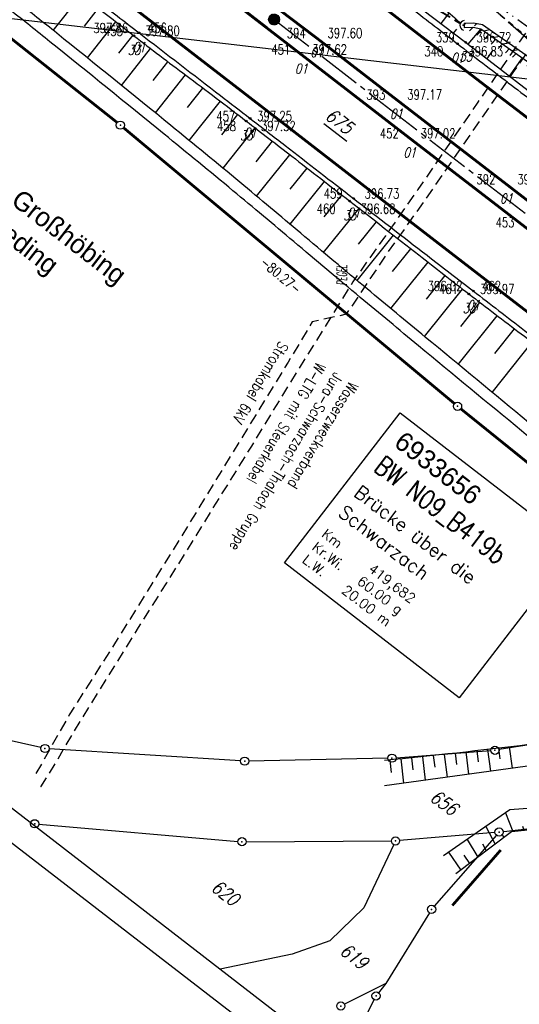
# Model space of a CAD drawing. Extents: x 449544 to 450624, y 436205 to 437134.
# Tile 50 of 114: x 449994 to 450085, y 436523 to 436703. Entities that reach past the tile are written whole.
import ezdxf
from ezdxf.enums import TextEntityAlignment as Align

# ---------------------------------------------------------------- set-up
doc = ezdxf.new("R2010")
doc.units = 0
doc.header["$LTSCALE"] = 2
doc.header["$MEASUREMENT"] = 0
for name, pattern in [('ACHSE', [5.5, 4, -0.5, 0.5, -0.5]), ('AUSGEZOGEN', [0]), ('BAB-FM2', [2.6, 1.5, -0.5, 0.1, -0.5]), ('GEMARKBAB', [3.7, 2, -0.5, 0.1, -0.5, 0.1, -0.5]), ('GESTRICH-X2', [1.5, 1, -0.5]), ('PHANTOMX2', [5, 2.5, -0.5, 0.5, -0.5, 0.5, -0.5])]:
    doc.linetypes.add(name, pattern=pattern)
doc.layers.get('0').update_dxf_attribs({"linetype": 'AUSGEZOGEN'})
for name, color, linetype in [('214-ABSTAND', 8, 'AUSGEZOGEN'), ('214-FLSTNR', 8, 'AUSGEZOGEN'), ('214-FLSTNR-BAB', 7, 'AUSGEZOGEN'), ('214-GEMARKGRZ', 7, 'GEMARKBAB'), ('214-GRENZL', 8, 'AUSGEZOGEN'), ('214-GRENZL-BAB', 7, 'AUSGEZOGEN'), ('214-GRENZP', 8, 'AUSGEZOGEN'), ('214-GRENZP-BAB', 7, 'AUSGEZOGEN'), ('ACHSETOP', 250, 'ACHSE'), ('ANMERKUNG', 7, 'CONTINUOUS'), ('BAB_FM', 5, 'BAB-FM2'), ('BOESCHG', 250, 'AUSGEZOGEN'), ('BW-SCHRIFT', 250, 'AUSGEZOGEN'), ('DURCHL', 200, 'GESTRICH-X2'), ('FBR_HOEHE', 4, 'AUSGEZOGEN'), ('FBR_PKT', 7, 'AUSGEZOGEN'), ('FBR_PKT-CODE', 30, 'AUSGEZOGEN'), ('FBR_PKT-NR', 7, 'AUSGEZOGEN'), ('FBRTOP', 250, 'AUSGEZOGEN'), ('GRABEN', 250, 'AUSGEZOGEN'), ('HEKT_B', 250, 'CONTINUOUS'), ('KANAL', 7, 'GESTRICH-X2'), ('Lichtwellenleiter COLT', 46, 'PHANTOMX2'), ('Lichtwellenleiter GLH', 46, 'PHANTOMX2'), ('MULDE', 250, 'AUSGEZOGEN'), ('Planeinteilung', 250, 'CONTINUOUS'), ('RAHMEN', 7, 'AUSGEZOGEN'), ('Rinne', 200, 'CONTINUOUS'), ('SCHLITZRINNE', 200, 'AUSGEZOGEN'), ('SCHRIFT', 7, 'AUSGEZOGEN'), ('SCHSYMBOL', 200, 'AUSGEZOGEN'), ('STROMLTG', 4, 'AUSGEZOGEN'), ('W-LTG', 4, 'GESTRICH-X2')]:
    doc.layers.add(name, color=color, linetype=linetype)
doc.styles.add('ROMANS', font='romans.shx', dxfattribs={"width": 0.8})
doc.styles.add('UNIR-H', font='unir_h.shx', dxfattribs={"width": 0.8})
doc.styles.add('UNIR-O', font='unir_o.shx', dxfattribs={"height": 2.5})

# ---------------------------------------------------------------- blocks, each defined once
blk = doc.blocks.new('*X15')
at = {"color": 0}
for p, q in [((212.23, 257.39), (213.24, 258.4)), ((212.24, 257.33), (213.31, 258.4)), ((212.24, 257.47), (213.17, 258.4)), ((212.24, 257.26), (213.37, 258.39)), ((212.24, 257.55), (213.09, 258.39)), ((212.25, 257.2), (213.43, 258.38)), ((212.26, 257.63), (213, 258.37)), ((212.27, 257.14), (213.49, 258.37)), ((212.28, 257.09), (213.55, 258.35)), ((212.29, 257.73), (212.9, 258.35)), ((212.3, 257.04), (213.6, 258.33)), ((212.32, 256.99), (213.65, 258.31)), ((212.34, 257.86), (212.78, 258.29)), ((212.35, 256.94), (213.69, 258.29)), ((212.37, 256.9), (213.74, 258.26)), ((212.4, 256.85), (213.78, 258.24)), ((212.43, 256.81), (213.83, 258.21)), ((212.46, 256.77), (213.86, 258.18)), ((212.49, 256.73), (213.9, 258.14)), ((212.53, 256.7), (213.94, 258.11)), ((212.56, 256.66), (213.97, 258.07)), ((212.6, 256.63), (214.01, 258.03)), ((212.64, 256.6), (214.04, 257.99)), ((212.68, 256.57), (214.07, 257.95)), ((212.73, 256.54), (214.09, 257.91)), ((212.77, 256.52), (214.12, 257.86)), ((212.82, 256.49), (214.14, 257.82)), ((212.87, 256.47), (214.16, 257.77)), ((212.92, 256.45), (214.18, 257.72)), ((212.97, 256.44), (214.2, 257.66)), ((213.03, 256.42), (214.21, 257.6)), ((213.09, 256.41), (214.22, 257.54)), ((213.16, 256.41), (214.23, 257.48)), ((213.22, 256.4), (214.23, 257.41)), ((213.3, 256.41), (214.23, 257.34)), ((213.38, 256.41), (214.22, 257.26)), ((213.46, 256.43), (214.2, 257.17)), ((213.56, 256.46), (214.18, 257.07)), ((213.69, 256.51), (214.12, 256.95))]:
    blk.add_line(p, q, dxfattribs=at)
blk = doc.blocks.new('SRMAST2')
at = {"color": 0}
blk.add_circle((0, 0), 0.999, dxfattribs=at)
blk.add_point((0, 0), dxfattribs=at)
blk.add_blockref('*X15', (-213.23, -257.4))
blk = doc.blocks.new('1135297')
blk.add_line((0, 0), (1135, 0))
at = {"layer": 'RAHMEN'}
blk.add_line((25, 5), (950, 5), dxfattribs=at)
blk = doc.blocks.new('GST')
at = {"color": 0}
blk.add_circle((0, 0), 0.75, dxfattribs=at)
blk.add_point((0, 0), dxfattribs=at)
blk = doc.blocks.new('PKT')
at = {"color": 0}
blk.add_circle((0, 0), 0.15, dxfattribs=at)
blk.add_point((0, 0), dxfattribs=at)
blk = doc.blocks.new('*U571', base_point=(450073.4, 436548.76))
at = {"layer": 'BOESCHG'}
for p, q in [((450153.66, 436570.49), (450154.25, 436568.72)), ((450155.85, 436570.24), (450156.13, 436569.39)), ((450157.47, 436571.69), (450158.02, 436570.06)), ((450149.84, 436569.29), (450150.47, 436567.39)), ((450152.05, 436568.97), (450152.36, 436568.05)), ((450142.2, 436566.9), (450142.93, 436564.72)), ((450146.02, 436568.1), (450146.7, 436566.05)), ((450148.26, 436567.71), (450148.59, 436566.72)), ((450138.39, 436565.7), (450139.16, 436563.38)), ((450140.67, 436565.18), (450141.05, 436564.05)), ((450144.46, 436566.44), (450144.82, 436565.38)), ((450130.8, 436563.33), (450131.56, 436560.69)), ((450134.58, 436564.51), (450135.38, 436562.04)), ((450136.87, 436563.91), (450137.27, 436562.71)), ((450127.02, 436562.14), (450127.72, 436559.33)), ((450129.23, 436561.56), (450129.66, 436560.02)), ((450133.07, 436562.69), (450133.48, 436561.37)), ((450103.38, 436559.65), (450103.69, 436556.18)), ((450107.37, 436559.95), (450107.67, 436556.59)), ((450111.36, 436560.26), (450111.65, 436557)), ((450115.32, 436560.56), (450115.65, 436557.41)), ((450119.25, 436560.85), (450119.7, 436557.82)), ((450121.43, 436559.8), (450121.73, 436558.03)), ((450123.19, 436561.15), (450123.79, 436558.24)), ((450125.35, 436560.58), (450125.8, 436558.65)), ((450082.7, 436557.6), (450084.02, 436554.18)), ((450087, 436558.41), (450088, 436554.58)), ((450091.24, 436558.73), (450091.88, 436554.98)), ((450095.32, 436559.04), (450095.8, 436555.38)), ((450099.39, 436559.35), (450099.71, 436555.78)), ((450101.54, 436557.74), (450101.7, 436555.98)), ((450105.52, 436558.1), (450105.68, 436556.39)), ((450109.51, 436558.45), (450109.66, 436556.79)), ((450113.49, 436558.81), (450113.65, 436557.2)), ((450117.47, 436559.23), (450117.67, 436557.61)), ((450089.65, 436556.17), (450089.96, 436554.78)), ((450093.59, 436556.87), (450093.84, 436555.18)), ((450097.56, 436557.37), (450097.74, 436555.58)), ((450079.06, 436555.09), (450080.78, 436551.88)), ((450085.78, 436555.17), (450086.03, 436554.38)), ((450075.65, 436552.74), (450077.63, 436549.51)), ((450082.04, 436553.76), (450082.36, 436553.07)), ((450072.27, 436550.41), (450074.5, 436547.15)), ((450078.47, 436551.97), (450079.16, 436550.67)), ((450075.05, 436549.89), (450076.1, 436548.36))]:
    blk.add_line(p, q, dxfattribs=at)
blk = doc.blocks.new('40')
at = {"color": 0}
blk.add_arc((0.02, 0.31), 0.91, 192.5363, 347.4637, dxfattribs=at)
blk.add_point((0, 0), dxfattribs=at)

msp = doc.modelspace()

# ---------------------------------------------------------------- hatches: boundary and pattern name
at = {"layer": 'SCHLITZRINNE'}
h = msp.add_hatch(dxfattribs=at)
h.set_pattern_fill('_USER', color=256, scale=1.5, angle=45, style=0, pattern_type=0)
h.set_pattern_definition([(46.502, (450075.4046, 436702.0289), (-1.0881, 1.03249), [])])
edge = h.paths.add_edge_path()
edge.add_line((450075.1, 436702.02), (450076.85, 436702.07))
edge.add_line((450076.85, 436702.07), (450078.51, 436701.78))
edge.add_line((450075.12, 436701.22), (450076.8, 436701.27))
edge.add_line((450076.8, 436701.27), (450078.2, 436701.02))
edge.add_line((450078.2, 436701.02), (450097.52, 436687.48))
edge.add_line((450075.1, 436702.02), (450075.12, 436701.22))

# ---------------------------------------------------------------- linework, layer by layer
at = {"layer": '214-FLSTNR-BAB'}
msp.add_line((450049.46, 436683.67), (450053.66, 436680.44), dxfattribs=at)
at = {"layer": '214-GEMARKGRZ', "const_width": 0.5, "flags": 128}
msp.add_lwpolyline([(450081.81, 436550.81), (450072.97, 436540.67)], dxfattribs=at)
at = {"layer": '214-GRENZL', "flags": 128}
for points in [[(449997.75, 436569.54), (449969.95, 436575.78)], [(450114.09, 436574.27), (450081.5, 436569.17)], [(450034.26, 436567.11), (449999.23, 436569.33)], [(450062.67, 436567.67), (450080.01, 436568.99)], [(450061.17, 436567.59), (450035.76, 436567.08)], [(450082.41, 436554.2), (450111.76, 436557.64)], [(449997.36, 436555.55), (450033.75, 436552.39)], [(450080.76, 436554.03), (450063.33, 436552.53)], [(450035.25, 436552.33), (450061.83, 436552.47)], [(450081.02, 436553.52), (450069.66, 436540.52)], [(450062.26, 436551.79), (450056.77, 436540.26), (450050.58, 436534.2), (450043.71, 436531.79), (450030.53, 436529.02)], [(450068.78, 436539.31), (450060.78, 436526.39), (450059.47, 436524.72)], [(450060.78, 436526.39), (450053.24, 436522.62)], [(450058.67, 436523.46), (450052.84, 436511.8)]]:
    msp.add_lwpolyline(points, dxfattribs=at)
at = {"layer": '214-GRENZL-BAB', "const_width": 0.5, "flags": 128}
for points in [[(449948.19, 436734.21), (450011.69, 436683.85)], [(450073.35, 436632.45), (450012.85, 436682.9)], [(450136.79, 436581.3), (450074.51, 436631.5)]]:
    msp.add_lwpolyline(points, dxfattribs=at)
at = {"layer": 'ACHSETOP'}
msp.add_lwpolyline([(450040.37, 436702.7), (450060.16, 436687.42), (450079.95, 436672.15), (450099.74, 436656.87), (450119.53, 436641.6), (450139.32, 436626.32), (450159.11, 436611.04), (450178.9, 436595.77), (450198.69, 436580.49), (450218.48, 436565.22)], dxfattribs=at)
at = {"layer": 'BAB_FM', "flags": 128}
msp.add_lwpolyline([(449867.1, 436886.07), (449868.78, 436885.37), (449871.61, 436884.56), (449881.88, 436874.6), (449893.93, 436863.02), (449905.05, 436850.42), (449911.85, 436844.29), (449914.99, 436841.79), (449923.24, 436835.45), (449924.69, 436833.96), (449928.72, 436828.45), (449933, 436822.87), (449938.91, 436817.32), (449948.21, 436810.14), (449956.71, 436802.57), (449960.09, 436798.88), (449962.72, 436797.34), (449965.09, 436795.58), (449967.64, 436793.34), (449971.8, 436789.7), (449983.8, 436780.45), (449984.58, 436779.82), (450000.83, 436766.97), (450023.16, 436749.49), (450044.07, 436733.15), (450062.61, 436718.77), (450086.94, 436701.21), (450105.2, 436692.43), (450144.66, 436662.35), (450181.2, 436636.07), (450209.18, 436616.75), (450221.41, 436606.27), (450234.02, 436587.04), (450235.56, 436584.87), (450244.37, 436583.32), (450262.33, 436568.86), (450308.02, 436529.96), (450339.66, 436504.64), (450344.4, 436500.79), (450348.41, 436497.61), (450352.33, 436494.5), (450354.37, 436492.88)], dxfattribs=at)
at = {"layer": 'BOESCHG'}
for p, q in [((450000.01, 436700.69), (450005.15, 436707.21)), ((450005.71, 436701.47), (450008.3, 436704.75)), ((450070.91, 436701.95), (450072.38, 436703.87)), ((450006.24, 436695.68), (450011.46, 436702.29)), ((450073.2, 436700.21), (450073.79, 436700.95)), ((450075.85, 436698.18), (450078.22, 436701)), ((450011.99, 436696.51), (450014.62, 436699.83)), ((450012.46, 436690.65), (450017.78, 436697.39)), ((450079.31, 436695.52), (450080.38, 436697.01)), ((450018.27, 436691.55), (450020.97, 436694.97)), ((450083.42, 436692.35), (450085.79, 436695.7)), ((450018.68, 436685.61), (450024.17, 436692.56)), ((450024.55, 436686.6), (450027.37, 436690.16)), ((450024.87, 436680.56), (450030.56, 436687.75)), ((450030.83, 436681.63), (450033.75, 436685.32)), ((450031.04, 436675.49), (450036.92, 436682.87)), ((450037.09, 436676.65), (450040.09, 436680.42)), ((450037.19, 436670.38), (450043.26, 436677.96)), ((450043.33, 436671.65), (450046.43, 436675.51)), ((450043.31, 436665.25), (450049.6, 436673.06)), ((450049.56, 436666.63), (450052.76, 436670.6)), ((450049.42, 436660.09), (450055.92, 436668.15)), ((450055.78, 436661.61), (450059.08, 436665.69)), ((450055.56, 436654.95), (450062.23, 436663.23)), ((450062.01, 436656.59), (450065.38, 436660.77)), ((450061.72, 436649.83), (450068.53, 436658.31)), ((450068.25, 436651.58), (450071.68, 436655.85)), ((450067.89, 436644.72), (450074.84, 436653.4)), ((450074.5, 436646.58), (450078, 436650.96)), ((450074.05, 436639.61), (450081.17, 436648.53)), ((450080.75, 436641.59), (450084.35, 436646.11)), ((450080.22, 436634.51), (450087.55, 436643.7)), ((450073.46, 436568.52), (450073.71, 436566.46)), ((450075.45, 436568.74), (450075.95, 436564.66)), ((450077.43, 436568.96), (450077.68, 436566.96)), ((450079.42, 436569.19), (450079.92, 436565.21)), ((450081.4, 436569.42), (450081.65, 436567.46)), ((450083.38, 436569.66), (450083.89, 436565.76)), ((450061.53, 436567.26), (450061.8, 436565.01)), ((450063.52, 436567.46), (450064.06, 436563.03)), ((450065.51, 436567.67), (450065.77, 436565.49)), ((450067.5, 436567.87), (450068.02, 436563.57)), ((450069.49, 436568.08), (450069.74, 436565.97)), ((450071.47, 436568.3), (450071.99, 436564.12))]:
    msp.add_line(p, q, dxfattribs=at)
for points in [[(449919.66, 436819.15), (449940.79, 436802.17), (449958.47, 436788.75), (449977.34, 436773.88), (449997.47, 436758.62), (450016.27, 436743.74), (450038.3, 436726.76), (450058.02, 436711.76), (450075.4, 436698.53)], [(450075.4, 436698.53), (450093.21, 436684.8)]]:
    msp.add_lwpolyline(points, dxfattribs=at)
for points in [[(449983.2, 436724.25, -0.000101), (449999.2, 436711.84, -0.000797)], [(450039.48, 436728.45, 0.003753), (450047.48, 436722.63, -0.00173), (450064.88, 436710.08, -0.017442), (450067.36, 436708.14, -0.004783), (450074.27, 436702.23)], [(450007.1, 436705.68, 0.000822), (450014.76, 436699.72, 0.004819), (450024.26, 436692.5, -0.004153), (450035.28, 436684.13, -0.000419), (450043.6, 436677.7, -0.000328), (450054.2, 436669.48, -0.000899), (450066.85, 436659.63, 0.001244), (450075.98, 436652.51, 0.0033), (450085.56, 436645.2, -0.003463), (450094.69, 436638.22, -0.000117), (450102.58, 436632.1, 0.000079), (450114.23, 436623.06, 0.000117), (450123.52, 436615.86, -0.000128), (450131.98, 436609.3, -0.003452), (450132.73, 436608.71, -0.000224), (450144.22, 436599.54, -0.006252), (450145.29, 436598.66, -0.001722), (450148.71, 436595.75)], [(450143.57, 436579.48, -0.000004), (450143.56, 436579.48, 0.001954), (450141.7, 436579.21, 0.006284), (450133.31, 436577.82, -0.001585), (450100.08, 436572.02, -0.011924), (450086.98, 436570.09, -0.00594), (450060.57, 436567.17)]]:
    msp.add_lwpolyline(points, format="xyb", dxfattribs=at)
at = {"layer": 'BOESCHG', "flags": 128}
msp.add_lwpolyline([(450159.88, 436570.72), (450124.97, 436558.36), (450083.79, 436554.15), (450073.59, 436546.47)], dxfattribs=at)
at = {"layer": 'BW-SCHRIFT'}
msp.add_lwpolyline([(450063.43, 436630.76), (450095.38, 436606.11), (450074.21, 436578.67), (450042.3, 436603.36)], close=True, dxfattribs=at)
at = {"layer": 'DURCHL'}
msp.add_line((450058.04, 436712.02), (450074.46, 436702.07), dxfattribs=at)
at = {"layer": 'FBRTOP', "const_width": 0.5}
for points in [[(449625.91, 437004.92), (449715.17, 436936.02), (449833.91, 436844.37), (449932.86, 436767.99), (450031.81, 436691.62)], [(449897.35, 436810.5), (449911.46, 436799.58), (449928.4, 436786.51), (449948.19, 436771.25), (449966.4, 436757.21), (449986.34, 436741.83), (450010.1, 436723.51), (450028.82, 436709.04), (450045.34, 436696.3), (450065.19, 436680.97), (450086.33, 436664.7), (450105.83, 436649.62), (450124.77, 436635.05), (450144.4, 436619.87), (450165.81, 436603.35), (450176.98, 436594.74)]]:
    msp.add_lwpolyline(points, dxfattribs=at)
at = {"layer": 'FBRTOP', "flags": 128}
for points in [[(449918.82, 436818.05, -0.000449), (449921.12, 436816.31, -0.003703), (449921.4, 436816.1, -0.000267), (449935.34, 436805.24, 0.00075), (449940.3, 436801.39, 0.000084), (449955.1, 436789.92, 0.000426), (449958.03, 436787.66, 0.000375), (449967.58, 436780.3, -0.000355), (449977.13, 436772.94, -0.000167), (449987.05, 436765.28, 0.000269), (449996.97, 436757.62, 0.000287), (450006.22, 436750.49, -0.000305), (450015.47, 436743.37, -0.000292), (450026.74, 436734.66, 0.000273), (450038.01, 436725.96, 0.000163), (450047.62, 436718.55, -0.000097), (450057.24, 436711.14, -0.000321), (450065.57, 436704.7, 0.000351), (450073.9, 436698.27, 0.001326), (450083.19, 436691.14, -0.001268), (450092.48, 436684.02, -0.000076), (450103.14, 436675.8, -0.00006), (450116.47, 436665.51, -0.000034), (450125.46, 436658.58, 0.000113), (450134.44, 436651.65, 0.000208), (450139.01, 436648.12, 0.000056), (450156.03, 436635.01, 0.00028), (450162.88, 436629.74, -0.000152), (450175.52, 436620.03, -0.001174), (450178.66, 436617.61, 0.000363), (450188.78, 436609.76, 0.005765), (450189.37, 436609.31, 0.001192), (450192.23, 436607.21)], [(449886.68, 436799.7, 0.00034), (449889.08, 436797.83, 0.001821), (449889.53, 436797.48, 0.000234), (449900.26, 436789.27, -0.00119), (449902.37, 436787.66, -0.000397), (449911.01, 436780.97, 0.000443), (449918.76, 436774.98, 0.00004), (449931.45, 436765.19, 0.000071), (449938.65, 436759.64, 0.000097), (449945.77, 436754.15, 0.000063), (449956.81, 436745.64, 0.000745), (449967.65, 436737.32, -0.000853), (449977.13, 436730.04, -0.000717), (449987.75, 436721.83, 0.000639), (449999.69, 436712.6, 0.000013), (450007.69, 436706.43, -0.000019), (450015.7, 436700.26, -0.000016), (450030.58, 436688.78, -0.000044), (450035.99, 436684.61, -0.000566), (450042.43, 436679.63, 0.000292), (450054.91, 436669.96, 0.00013), (450068.35, 436659.57, 0.000207), (450076.8, 436653.05, 0.000533), (450086.15, 436645.85, -0.000601), (450095.5, 436638.66, -0.000045), (450101.9, 436633.72, -0.000022), (450114.85, 436623.73, -0.000047), (450126.8, 436614.5, -0.000096), (450132.65, 436609.98, -0.00075), (450133.67, 436609.19, 0.000069), (450144.83, 436600.52, 0.000719), (450145.86, 436599.72, 0.000202), (450149.55, 436596.87)]]:
    msp.add_lwpolyline(points, format="xyb", dxfattribs=at)
at = {"layer": 'FBRTOP', "const_width": 0.5, "flags": 128}
for points in [[(449917.02, 436815.67, -0.000449), (449919.33, 436813.93, -0.003703), (449919.57, 436813.75, -0.000267), (449933.51, 436802.89, 0.00075), (449938.47, 436799.03, 0.000084), (449953.27, 436787.56, 0.000426), (449956.21, 436785.3, 0.000375), (449965.76, 436777.93, -0.000355), (449975.31, 436770.58, -0.000167), (449985.22, 436762.92, 0.000269), (449995.15, 436755.26, 0.000287), (450004.4, 436748.13, -0.000305), (450013.65, 436741.01, -0.000292), (450024.91, 436732.31, 0.000273), (450036.19, 436723.6, 0.000163), (450045.8, 436716.19, -0.000097), (450055.42, 436708.78, -0.000321), (450063.75, 436702.34, 0.000351), (450072.08, 436695.91, 0.001326), (450081.38, 436688.77, -0.001268), (450090.66, 436681.66, -0.000076), (450101.32, 436673.44, -0.00006), (450114.65, 436663.15, -0.000034), (450123.63, 436656.22, 0.000113), (450132.62, 436649.28, 0.000208), (450137.2, 436645.75, 0.000056), (450154.21, 436632.65, 0.00028), (450161.07, 436627.38, -0.000152), (450173.71, 436617.67, -0.001174), (450176.83, 436615.25, 0.000363), (450186.96, 436607.4, 0.005765), (450187.6, 436606.91, 0.001192), (450190.48, 436604.8, 0.001192)], [(449888.52, 436802.07, 0.00034), (449890.93, 436800.2, 0.001821), (449891.36, 436799.87, 0.000234), (449902.08, 436791.66, -0.00119), (449904.2, 436790.03, -0.000397), (449912.85, 436783.35, 0.000443), (449920.59, 436777.36, 0.00004), (449933.28, 436767.56, 0.000071), (449940.48, 436762.01, 0.000097), (449947.61, 436756.52, 0.000063), (449958.64, 436748.02, 0.000745), (449969.48, 436739.7, -0.000853), (449978.96, 436732.42, -0.000717), (449989.59, 436724.2, 0.000639), (450001.52, 436714.98, 0.000013), (450009.52, 436708.81, -0.000019), (450017.53, 436702.63, -0.000016), (450032.42, 436691.15, -0.000044), (450037.82, 436686.98, -0.000566), (450044.26, 436682, 0.000292), (450056.74, 436672.33, 0.00013), (450070.19, 436661.94, 0.000207), (450078.64, 436655.42, 0.000533), (450087.98, 436648.23, -0.000601), (450097.34, 436641.03, -0.000045), (450103.73, 436636.1, -0.000022), (450116.68, 436626.1, -0.000047), (450128.64, 436616.87, -0.000096), (450134.48, 436612.36, -0.00075), (450135.51, 436611.56, 0.000069), (450146.67, 436602.89, 0.000719), (450147.7, 436602.09, 0.000202), (450151.38, 436599.24, 0.000202)]]:
    msp.add_lwpolyline(points, format="xyb", dxfattribs=at)
at = {"layer": 'FBRTOP', "const_width": 0.5}
msp.add_lwpolyline([(449893.33, 436813.67), (449940.19, 436777.49, -0.000003), (449973.18, 436752.03, -0.000001), (450039.15, 436701.11)], format="xyb", dxfattribs=at)
at = {"layer": 'FBRTOP', "const_width": 0.5, "flags": 128}
msp.add_lwpolyline([(450041.59, 436704.28), (450048.27, 436699.22), (450062.72, 436688.07), (450082.85, 436672.57), (450104.86, 436655.57), (450125.76, 436639.47), (450147.77, 436622.46), (450166.98, 436607.71), (450178.52, 436598.79)], dxfattribs=at)
at = {"layer": 'FBRTOP', "flags": 128}
msp.add_lwpolyline([(450039.15, 436701.11), (450045.34, 436696.3), (450065.19, 436680.97), (450086.33, 436664.7), (450105.83, 436649.62), (450124.77, 436635.05), (450144.4, 436619.87), (450165.81, 436603.35), (450172.92, 436597.88)], dxfattribs=at)
at = {"layer": 'GRABEN'}
for points in [[(450145.82, 436577.31), (450100.88, 436568.1), (450060.57, 436562.54)], [(450159.41, 436572.29), (450124.08, 436561.22), (450083.49, 436558.14), (450071.32, 436549.77)]]:
    msp.add_lwpolyline(points, dxfattribs=at)
at = {"layer": 'KANAL'}
msp.add_line((450058.03, 436712), (450074.28, 436702.03), dxfattribs=at)
at = {"layer": 'Lichtwellenleiter COLT'}
msp.add_lwpolyline([(449769.33, 436962.31), (449790.49, 436946.29), (449806.97, 436931.08), (449854.1, 436896.45), (449877.12, 436879.93), (449881.47, 436876.74), (449897.35, 436857.62), (449944, 436807.36), (449951.31, 436804.24), (449963.29, 436797.11), (449963.84, 436796.66), (450021.74, 436749.87), (450021.74, 436749.87), (450063.42, 436718.96), (450101.94, 436686.65), (450132.73, 436663.91), (450177.75, 436629.98), (450197.42, 436614.74), (450246.85, 436583.95)], dxfattribs=at)
at = {"layer": 'Lichtwellenleiter GLH', "flags": 128}
msp.add_lwpolyline([(449656.57, 437044.65), (449662.24, 437040.56), (449672.52, 437035.64), (449674.78, 437034.6), (449688.14, 437027.63), (449701.05, 437018.18), (449712.46, 437010.13), (449722.3, 437002.3), (449730.86, 436994.18), (449735.94, 436988.35), (449789.13, 436946.92), (449802.1, 436935.3), (449809.68, 436928.95), (449822.5, 436919.98), (449850.92, 436898.87), (449850.92, 436898.87), (449871.01, 436884.1), (449881.82, 436876.58), (449890.28, 436869.28), (449900.71, 436858.39), (449905.63, 436851.73), (449944.07, 436807.42), (449947.34, 436805.21), (449952.29, 436803.87), (449962.96, 436797.43), (449971.8, 436789.7), (450021.15, 436750.92), (450044.07, 436733.15), (450073.09, 436711.06), (450098.98, 436688.55), (450103.61, 436685.18), (450115.05, 436677.57), (450134.98, 436662.97), (450149.32, 436652.29), (450157.85, 436645.8), (450191.41, 436620.25), (450199.39, 436614.31), (450201.85, 436612.1), (450242.01, 436586.03), (450242.01, 436586.03), (450252.83, 436580.7), (450264.34, 436570.23), (450284.13, 436553.97), (450305.95, 436536.43), (450315.24, 436529.22), (450318.49, 436523.37), (450322.61, 436518), (450335.2, 436507.12), (450349.37, 436495.02), (450378.61, 436471.46), (450397.27, 436456.62), (450413.03, 436444.06), (450428.92, 436430.92), (450443.96, 436417.89), (450462.95, 436401.52), (450478.16, 436386.91), (450491.1, 436374.47), (450506.2, 436360.88), (450517.49, 436348.59), (450531.53, 436332.7), (450534.53, 436330.39), (450537.35, 436328.21)], dxfattribs=at)
at = {"layer": 'MULDE'}
for points in [[(450143.57, 436579.48, 0.001601), (450129.95, 436591.15, 0.005029), (450124.23, 436595.92, 0.000355), (450092.31, 436621.97, -0.001694), (450085.62, 436627.45, -0.000318), (450066.79, 436643.03, -0.00056), (450056.12, 436651.88, -0.001975), (450043.97, 436662.08, 0.002162), (450032.86, 436671.38, 0.002515), (450020.25, 436681.75, 0.001531), (449999.4, 436698.62, 0.000823), (449992.15, 436704.42, 0.000256), (449968.88, 436722.98, 0.001908), (449933.34, 436751.07, 0.012893), (449927.96, 436755.07, 0.000412), (449919.38, 436761.1, -0.000223), (449903.5, 436772.25), (449903.5, 436772.25, -0.000085), (449901.69, 436773.52, 0.000008), (449881.81, 436787.51, 0.000889), (449879.63, 436789.03, 0.000268), (449872.42, 436794.07)], [(450125.49, 436597.47, 0.000355), (450093.57, 436623.52, -0.001694), (450086.9, 436628.99, -0.000318), (450068.06, 436644.57, -0.00056), (450057.4, 436653.42, -0.001975), (450045.26, 436663.6, 0.002162), (450034.14, 436672.92, 0.002515), (450021.51, 436683.3, 0.001531), (450000.65, 436700.18, 0.000823), (449993.4, 436705.98, 0.000256), (449970.12, 436724.55, 0.001908), (449934.58, 436752.64, 0.012893), (449929.12, 436756.7, 0.000412), (449920.53, 436762.74, -0.000223), (449904.65, 436773.89), (449904.65, 436773.89, -0.000085), (449902.84, 436775.16, 0.000007), (449883.83, 436788.53, 0.000313)]]:
    msp.add_lwpolyline(points, format="xyb", dxfattribs=at)
at = {"layer": 'Rinne'}
for points in [[(450075.1, 436702.02), (450076.85, 436702.07), (450078.51, 436701.78)], [(450078.51, 436701.78), (450097.98, 436688.14)]]:
    msp.add_lwpolyline(points, dxfattribs=at)
at = {"layer": 'Rinne', "flags": 128}
for points in [[(450075.1, 436702.02), (450075.12, 436701.22)], [(450075.12, 436701.22), (450076.8, 436701.27), (450078.2, 436701.02), (450097.52, 436687.48)]]:
    msp.add_lwpolyline(points, dxfattribs=at)
at = {"layer": 'SCHLITZRINNE'}
for p, q in [((450078.73, 436700.65), (450079.84, 436700.85)), ((450080.46, 436699.43), (450081.58, 436699.63)), ((450082.2, 436698.22), (450083.31, 436698.41)), ((450083.94, 436697), (450085.05, 436697.19))]:
    msp.add_line(p, q, dxfattribs=at)
at = {"layer": 'STROMLTG'}
msp.add_line((450335.03, 436662.85), (449908.62, 436712.56), dxfattribs=at)
at = {"layer": 'STROMLTG', "linetype": 'GESTRICH-X2', "flags": 128}
msp.add_lwpolyline([(450155.28, 436801.6), (450150.7, 436790.74), (450147.26, 436785.86), (450139.15, 436773.81), (450133.04, 436764.83), (450120.78, 436746.82), (450110.03, 436731.05), (450092.43, 436705.1), (450084.05, 436693), (450067.66, 436669.25), (450061.01, 436659.91), (450053.56, 436648.79), (450047.35, 436647.43), (450042.95, 436640.03), (450029.75, 436618.52), (450023.15, 436607.71), (450011.01, 436588.22), (450002.93, 436575.55), (449998.01, 436566.78), (449996.64, 436564.47)], dxfattribs=at)
at = {"layer": 'W-LTG', "flags": 128}
msp.add_lwpolyline([(450153.39, 436803.05), (450150.35, 436795.48), (450148.9, 436792.2), (450148.22, 436790.78), (450142.44, 436782.67), (450137.18, 436774.7), (450132.59, 436767.97), (450117.22, 436745.34), (450113.38, 436739.9), (450109.38, 436733.96), (450099.37, 436719.22), (450091.52, 436707.72), (450083.12, 436695.56), (450077.63, 436687.57), (450066.65, 436671.58), (450060.73, 436663.16), (450054.77, 436654.72), (450053.99, 436653.49), (450051.23, 436648.96), (450047.66, 436643.32), (450041.91, 436633.98), (450036.22, 436624.67), (450020.7, 436599.67), (450015.55, 436591.52), (450003.66, 436572.34), (450000.65, 436567.13), (449997.6, 436562.25), (449997.6, 436562.25)], dxfattribs=at)

# ---------------------------------------------------------------- block references
at = {"layer": '214-GRENZP'}
for p in [(449998.48, 436569.38), (450080.76, 436569.05), (450035.01, 436567.06), (450061.92, 436567.61), (449996.61, 436555.61), (450081.51, 436554.09), (450034.5, 436552.33), (450062.58, 436552.47), (450069.17, 436539.95), (450059.01, 436524.13), (450052.57, 436522.28)]:
    msp.add_blockref('GST', p, dxfattribs=at)
at = {"layer": '214-GRENZP-BAB', "rotation": 322.3368156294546}
for p in [(450012.27, 436683.38), (450073.92, 436631.97)]:
    msp.add_blockref('GST', p, dxfattribs=at)
at = {"layer": 'BOESCHG'}
msp.add_blockref('*U571', (450073.4, 436548.76), dxfattribs=at)
at = {"layer": 'FBR_PKT'}
for p in [(450014.76, 436699.72), (450015.7, 436700.26), (450048.15, 436699.31), (450073.9, 436698.27), (450075.4, 436698.53), (450045.34, 436696.3), (450062.72, 436688.07), (450035.28, 436684.13), (450035.99, 436684.61), (450065.19, 436680.97), (450082.85, 436672.57), (450054.2, 436669.48), (450054.91, 436669.96), (450076.8, 436653.05), (450075.98, 436652.51)]:
    msp.add_blockref('PKT', p, dxfattribs=at)
at = {"layer": 'HEKT_B'}
msp.add_blockref('SRMAST2', (450040.37, 436702.7), dxfattribs=at)
at = {"layer": 'Planeinteilung', "linetype": 'Continuous', "rotation": 322.3369009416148}
msp.add_blockref('1135297', (449543.73, 436898.45), dxfattribs=at)
at = {"layer": 'SCHSYMBOL', "rotation": 265.1976873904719}
msp.add_blockref('40', (450074.94, 436701.65), dxfattribs=at)

# ---------------------------------------------------------------- texts
at = {"layer": '214-ABSTAND', "insert": (450041.61, 436655.9), "char_height": 1.8, "attachment_point": 5, "rotation": 320.175, "style": 'ROMANS'}
msp.add_mtext('-80.27-', dxfattribs=at)
at = {"layer": '214-FLSTNR', "style": 'ROMANS', "oblique": 15, "width": 0.8}
for s, rotation, p in [('656', 323.8184, (450068.64, 436560.01)), ('620', 322.3368, (450028.64, 436543.59)), ('619', 322.3368, (450052.17, 436531.97))]:
    msp.add_text(s, height=2.5, rotation=rotation, dxfattribs=at).set_placement(p)
at = {"layer": '214-FLSTNR-BAB', "style": 'ROMANS', "oblique": 15, "width": 0.8}
msp.add_text('675', height=2.5, rotation=322.3368, dxfattribs=at).set_placement((450049.5, 436684.7))
at = {"layer": 'ANMERKUNG', "style": 'ROMANS', "oblique": 7, "width": 0.5}
msp.add_text('PEGEL', height=1.8, rotation=90, dxfattribs=at).set_placement((450053.65, 436654.06))
at = {"layer": 'BW-SCHRIFT'}
for s, height, style, p in [('6933656', 3.5, 'UNIR-O', (450062.08, 436624.85)), ('Brücke über die', 2.5, 'ROMANS', (450054.75, 436615.75)), ('Schwarzach', 2.5, 'ROMANS', (450051.92, 436612.07)), ('Km', 1.8, 'ROMANS', (450048.92, 436608.28)), ('Kr.Wi.', 1.8, 'ROMANS', (450047.15, 436605.89)), ('L.W.   20.00 m', 1.8, 'ROMANS', (450045.36, 436603.57)), ('419,682', 1.8, 'ROMANS', (450057.43, 436601.91)), ('60.00 g', 1.8, 'ROMANS', (450055.41, 436599.64))]:
    msp.add_text(s, height=height, rotation=322.371, dxfattribs=dict(at, style=style)).set_placement(p)
at = {"layer": 'BW-SCHRIFT', "style": 'ROMANS', "width": 0.8}
msp.add_text('BW N09_B419b', height=3.5, rotation=322.371, dxfattribs=at).set_placement((450058.4, 436620.34))
at = {"layer": 'FBR_HOEHE', "style": 'ROMANS', "width": 0.75}
for s, p in [('397.86', (450013.69, 436700.25)), ('396.02', (450074.81, 436653.06))]:
    msp.add_text(s, height=1.8, dxfattribs=at).set_placement(p, align=Align.RIGHT)
for s, p in [('397.80', (450016.76, 436699.72)), ('397.60', (450050.15, 436699.31)), ('396.72', (450077.4, 436698.53)), ('397.62', (450047.34, 436696.3)), ('396.83', (450075.9, 436695.97)), ('397.17', (450064.72, 436688.07)), ('397.25', (450037.28, 436684.13)), ('397.32', (450037.99, 436682.31)), ('397.02', (450067.19, 436680.97)), ('396.52', (450084.85, 436672.57)), ('396.73', (450056.91, 436669.96)), ('396.68', (450056.2, 436667.18)), ('395.97', (450077.98, 436652.51))]:
    msp.add_text(s, height=1.8, dxfattribs=at).set_placement(p)
at = {"layer": 'FBR_PKT-CODE', "style": 'ROMANS', "oblique": 15, "width": 0.75}
for s, p in [('33', (450014.75, 436696.22)), ('01', (450015.69, 436696.75)), ('01', (450048.16, 436695.81)), ('01', (450073.91, 436694.78)), ('33', (450075.41, 436695.03)), ('01', (450045.34, 436692.81)), ('01', (450062.72, 436684.56)), ('33', (450035.28, 436680.62)), ('01', (450036, 436681.09)), ('01', (450065.19, 436677.47)), ('01', (450082.84, 436669.06)), ('33', (450054.19, 436665.97)), ('01', (450054.91, 436666.47)), ('01', (450076.81, 436649.56)), ('33', (450076, 436649))]:
    msp.add_text(s, height=1.8, dxfattribs=at).set_placement(p, align=Align.CENTER)
at = {"layer": 'FBR_PKT-NR', "style": 'ROMANS', "width": 0.75}
for s, p in [('456', (450017.29, 436700.26)), ('340', (450067.85, 436695.97)), ('458', (450029.94, 436682.31)), ('460', (450048.15, 436667.18)), ('462', (450078.4, 436653.05))]:
    msp.add_text(s, height=1.8, dxfattribs=at).set_placement(p)
for s, p in [('455', (450012.75, 436699.72)), ('394', (450046.16, 436699.31)), ('339', (450073.41, 436698.53)), ('451', (450043.34, 436696.31)), ('393', (450060.72, 436688.06)), ('457', (450033.28, 436684.12)), ('452', (450063.19, 436680.97)), ('392', (450080.84, 436672.56)), ('459', (450052.91, 436669.97)), ('453', (450084.34, 436664.69)), ('461', (450074, 436652.5))]:
    msp.add_text(s, height=1.8, dxfattribs=at).set_placement(p, align=Align.RIGHT)
at = {"layer": 'SCHRIFT', "style": 'UNIR-H'}
for s, p in [('Gemarkung: Großhöbing', (449970.64, 436685.64)), ('Gemeinde: Greding', (449966.9, 436680.79))]:
    msp.add_text(s, height=3.5, rotation=322.3368, dxfattribs=at).set_placement(p)
at = {"layer": 'W-LTG', "style": 'ROMANS', "width": 0.8}
for s, p in [('Stromkabel 6kV', (450041.4, 436644)), ('W-LTG mit Steuerkabel', (450048.22, 436640.19)), ('Jura-Schwarzach-Thalach Gruppe', (450051.39, 436638.33)), ('Wasserzweckverband', (450054.16, 436636.66))]:
    msp.add_text(s, height=2, rotation=239.0403, dxfattribs=at).set_placement(p)

doc.saveas('drawing.dxf')
